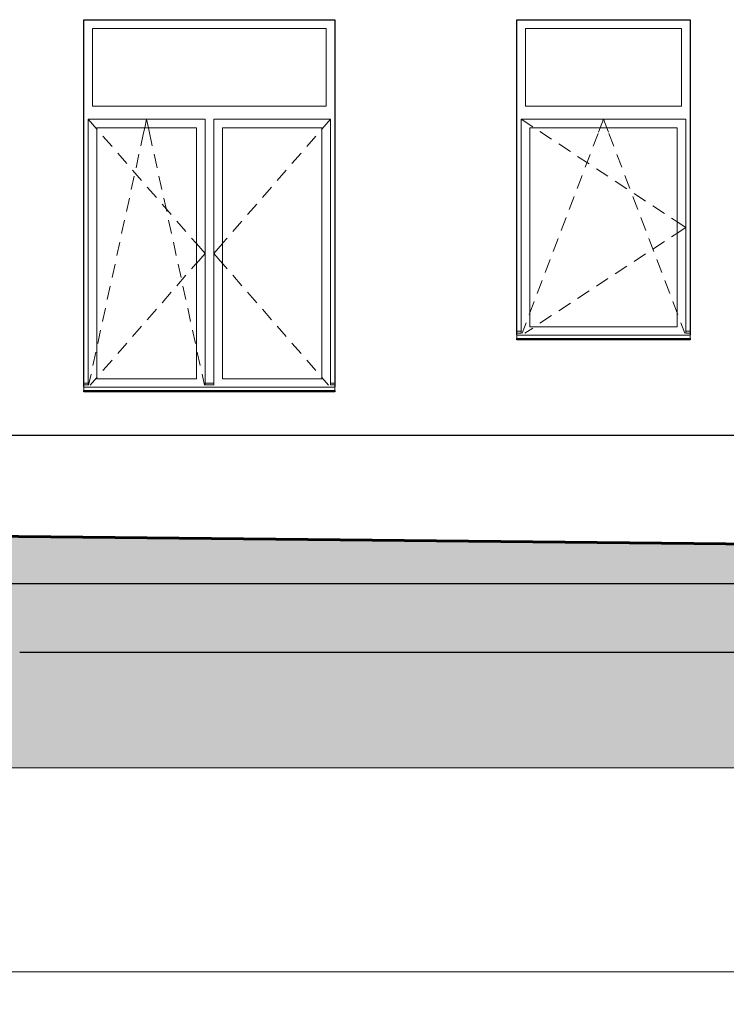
# Model space of a CAD drawing. Header units: millimetres. Extents: x -28821 to 130709, y -7627 to 10914.
# Tile 31 of 111: x 30351 to 34431, y -6665 to -977. Entities that reach past the tile are written whole.
import ezdxf

# ---------------------------------------------------------------- set-up
doc = ezdxf.new("R2010")
doc.units = ezdxf.units.MM
doc.header["$MEASUREMENT"] = 0
for name, color, linetype, lineweight in [('1 Молдинги_Ном._пера__41', 7, 'Continuous', 60), ('1_Цоколь_Ном._пера__21', 7, 'Continuous', 30), ('2D - Общий_Ном._пера__2', 8, 'Continuous', 15), ('2D - Общий_Ном._пера__74', 255, 'Continuous', 0), ('Конструктив - Стены Внутренние несущие_Ном._пера__21', 7, 'Continuous', 30), ('Окна Archicad_Ном._пера__1', 7, 'Continuous', 15), ('Окна Archicad_Ном._пера__21', 7, 'Continuous', 30), ('Размер - Общий_Ном._пера__1', 7, 'Continuous', 15)]:
    doc.layers.add(name, color=color, linetype=linetype, lineweight=lineweight)
for name, color, linetype in [('1_Цоколь', 7, 'Continuous'), ('Конструктив - Стены Внутренние несущие', 7, 'Continuous'), ('Окна Archicad', 7, 'Continuous'), ('Размер - Общий', 7, 'Continuous')]:
    doc.layers.add(name, color=color, linetype=linetype)
doc.styles.add('СГЕНЕРИР_СТИЛЬ_2', font='arial.ttf')
doc.dimstyles.new('СГЕНЕРИР_СТИЛЬ__1', dxfattribs={"dimtxt": 200, "dimasz": 190, "dimexe": 0.18, "dimexo": 0.0625, "dimgap": 0, "dimtad": 1, "dimtih": 1, "dimtoh": 1, "dimdec": 0, "dimzin": 0, "dimdsep": 46, "dimtxsty": 'СГЕНЕРИР_СТИЛЬ_2', "dimblk": 'ARROWHEAD_6', "dimblk1": 'ARROWHEAD_6', "dimblk2": 'ARROWHEAD_6', "dimcen": 0.09, "dimclrd": 7, "dimclre": 7, "dimclrt": 7, "dimazin": 0, "dimtfac": 1, "dimtdec": 4, "dimtmove": 0, "dimatfit": 3, "dimfxl": 1, "dimtolj": 1, "dimtzin": 0, "dimarcsym": 0})

# ---------------------------------------------------------------- blocks, each defined once
blk = doc.blocks.new('Элемент Разреза_83_2', base_point=(35395.8, -3677.2))
at = {"layer": 'Окна Archicad_Ном._пера__1', "color": 7, "linetype": 'Continuous', "lineweight": 15}
for p, q in [((30771.5, -1477.2), (30771.5, -1027.2)), ((30771.5, -1027.2), (32121.5, -1027.2)), ((32121.5, -1027.2), (32121.5, -1477.2)), ((32121.5, -1477.2), (30771.5, -1477.2)), ((30746.5, -1552.2), (30746.5, -1602.2)), ((31421.5, -1552.2), (30746.5, -1552.2)), ((30746.5, -1552.2), (30796.5, -1609.6)), ((31073.1, -1602.2), (31084, -1552.2)), ((31094.9, -1602.2), (31084, -1552.2)), ((31421.5, -1602.2), (31421.5, -1552.2)), ((31471.5, -1552.2), (31471.5, -1602.2)), ((32146.5, -1552.2), (31471.5, -1552.2)), ((32146.5, -1552.2), (32096.5, -1609.6)), ((32146.5, -1602.2), (32146.5, -1552.2)), ((30746.5, -1602.2), (30746.5, -3052.2)), ((30796.5, -3052.2), (30796.5, -1602.2)), ((30796.5, -1602.2), (31371.5, -1602.2)), ((30796.5, -1609.6), (30799, -1612.5)), ((31050.7, -1704.9), (31067, -1630.4)), ((31067, -1630.4), (31073.1, -1602.2)), ((31101, -1630.4), (31094.9, -1602.2)), ((31117.2, -1704.9), (31101, -1630.4)), ((31371.5, -1602.2), (31371.5, -3052.2)), ((31421.5, -3052.2), (31421.5, -1602.2)), ((31471.5, -1602.2), (31471.5, -3052.2)), ((31521.5, -3052.2), (31521.5, -1602.2)), ((31521.5, -1602.2), (32096.5, -1602.2)), ((32096.5, -1609.6), (32093.9, -1612.5)), ((32096.5, -1602.2), (32096.5, -3052.2)), ((32146.5, -3052.2), (32146.5, -1602.2)), ((30831.9, -1650.2), (30884.4, -1710.6)), ((32061.1, -1650.2), (32008.6, -1710.6)), ((30917.2, -1748.3), (30969.8, -1808.6)), ((31023.1, -1832), (31040.1, -1753.8)), ((31144.9, -1832), (31127.9, -1753.8)), ((31975.7, -1748.3), (31923.2, -1808.6)), ((31002.6, -1846.3), (31055.2, -1906.6)), ((31890.3, -1846.3), (31837.8, -1906.6)), ((30995.4, -1959), (31012.4, -1880.8)), ((31172.6, -1959), (31155.5, -1880.8)), ((31088, -1944.3), (31140.5, -2004.6)), ((31805, -1944.3), (31752.4, -2004.6)), ((30967.7, -2086), (30984.8, -2007.8)), ((31173.4, -2042.3), (31225.9, -2102.7)), ((31200.2, -2086), (31183.2, -2007.8)), ((31719.6, -2042.3), (31667, -2102.7)), ((30940.1, -2213), (30957.1, -2134.9)), ((31227.9, -2213), (31210.9, -2134.9)), ((31258.8, -2140.4), (31311.3, -2200.7)), ((31634.2, -2140.4), (31581.6, -2200.7)), ((30912.4, -2340.1), (30929.5, -2261.9)), ((31255.5, -2340.1), (31238.5, -2261.9)), ((31344.2, -2238.4), (31368.9, -2266.9)), ((31368.9, -2266.9), (31371.5, -2269.8)), ((31371.5, -2269.8), (31421.5, -2327.2)), ((31521.5, -2269.8), (31471.5, -2327.2)), ((31524, -2266.9), (31521.5, -2269.8)), ((31548.8, -2238.4), (31524, -2266.9)), ((31371.5, -2384.6), (31421.5, -2327.2)), ((31521.5, -2384.6), (31471.5, -2327.2)), ((31344.2, -2416), (31368.9, -2387.5)), ((31368.9, -2387.5), (31371.5, -2384.6)), ((31524, -2387.5), (31521.5, -2384.6)), ((31548.8, -2416), (31524, -2387.5)), ((30884.8, -2467.1), (30901.8, -2388.9)), ((31283.2, -2467.1), (31266.2, -2388.9)), ((31258.8, -2514), (31311.3, -2453.7)), ((31634.2, -2514), (31581.6, -2453.7)), ((30857.1, -2594.1), (30874.1, -2515.9)), ((31173.4, -2612), (31225.9, -2551.7)), ((31310.8, -2594.1), (31293.8, -2515.9)), ((31719.6, -2612), (31667, -2551.7)), ((30829.5, -2721.1), (30846.5, -2643)), ((31088, -2710.1), (31140.5, -2649.7)), ((31338.5, -2721.1), (31321.5, -2643)), ((31805, -2710.1), (31752.4, -2649.7)), ((30801.8, -2848.1), (30818.8, -2770)), ((31002.6, -2808.1), (31055.2, -2747.8)), ((31366.2, -2848.1), (31349.1, -2770)), ((31890.3, -2808.1), (31837.8, -2747.8)), ((30774.1, -2975.2), (30791.2, -2897)), ((30917.2, -2906.1), (30969.8, -2845.8)), ((31393.8, -2975.2), (31376.8, -2897)), ((31975.7, -2906.1), (31923.2, -2845.8)), ((30831.9, -3004.2), (30884.4, -2943.8)), ((32061.1, -3004.2), (32008.6, -2943.8)), ((30746.5, -3052.2), (30746.5, -3088.7)), ((30749.4, -3088.7), (30763.5, -3024)), ((30758.2, -3088.7), (30796.5, -3044.8)), ((30796.5, -3044.8), (30799, -3041.9)), ((31371.5, -3052.2), (30796.5, -3052.2)), ((31418.5, -3088.7), (31404.5, -3024)), ((31421.5, -3088.7), (31421.5, -3052.2)), ((31471.5, -3052.2), (31471.5, -3088.7)), ((32096.5, -3052.2), (31521.5, -3052.2)), ((32096.5, -3044.8), (32093.9, -3041.9)), ((32134.7, -3088.7), (32096.5, -3044.8)), ((32146.5, -3088.7), (32146.5, -3052.2)), ((30721.5, -3077.2), (30746.5, -3077.2)), ((30721.5, -3087.2), (30746.5, -3087.2)), ((30721.5, -3097.2), (30721.5, -3099.1)), ((30721.5, -3099.1), (30721.5, -3119.1)), ((30721.5, -3099.1), (32171.5, -3099.1)), ((30721.5, -3119.1), (32171.5, -3119.1)), ((31421.5, -3077.2), (31471.5, -3077.2)), ((31421.5, -3087.2), (31471.5, -3087.2)), ((32146.5, -3077.2), (32171.5, -3077.2)), ((32146.5, -3087.2), (32171.5, -3087.2)), ((32171.5, -3097.2), (32171.5, -3099.1)), ((32171.5, -3099.1), (32171.5, -3119.1))]:
    blk.add_line(p, q, dxfattribs=at)
at = {"layer": 'Окна Archicad_Ном._пера__21', "color": 7, "linetype": 'Continuous', "lineweight": 30}
for p, q in [((30721.5, -3097.2), (30721.5, -977.2)), ((30721.5, -977.2), (32171.5, -977.2)), ((32171.5, -977.2), (32171.5, -3097.2)), ((30721.5, -3127.2), (30721.5, -3119.1)), ((32171.5, -3127.2), (30721.5, -3127.2)), ((32171.5, -3119.1), (32171.5, -3127.2))]:
    blk.add_line(p, q, dxfattribs=at)
blk = doc.blocks.new('Элемент Разреза_89_2', base_point=(35395.8, -3677.2))
at = {"layer": 'Окна Archicad_Ном._пера__1', "color": 7, "linetype": 'Continuous', "lineweight": 15}
for p, q in [((33271.5, -1477.2), (33271.5, -1027.2)), ((33271.5, -1027.2), (34171.5, -1027.2)), ((34171.5, -1027.2), (34171.5, -1477.2)), ((34171.5, -1477.2), (33271.5, -1477.2)), ((33246.5, -1552.2), (33246.5, -1602.2)), ((34196.5, -1552.2), (33246.5, -1552.2)), ((33246.5, -1552.2), (33313.3, -1596.2)), ((33702.5, -1602.2), (33721.5, -1552.2)), ((33740.5, -1602.2), (33721.5, -1552.2)), ((34196.5, -1602.2), (34196.5, -1552.2)), ((33246.5, -1602.2), (33246.5, -2752.2)), ((33296.5, -2752.2), (33296.5, -1602.2)), ((33296.5, -1602.2), (34146.5, -1602.2)), ((33355.1, -1623.6), (33421.9, -1667.6)), ((33662.1, -1708.5), (33690.5, -1633.7)), ((33693.1, -1627), (33702.5, -1602.2)), ((33749.9, -1627), (33740.5, -1602.2)), ((33780.9, -1708.5), (33752.5, -1633.7)), ((34146.5, -1602.2), (34146.5, -2752.2)), ((34196.5, -2752.2), (34196.5, -1602.2)), ((33463.7, -1695.1), (33530.5, -1739.1)), ((33615.9, -1830), (33644.3, -1755.2)), ((33827.1, -1830), (33798.6, -1755.2)), ((33572.3, -1766.5), (33639.1, -1810.5)), ((33569.7, -1951.5), (33598.1, -1876.8)), ((33680.9, -1838), (33747.7, -1882)), ((33873.2, -1951.5), (33844.8, -1876.8)), ((33789.5, -1909.4), (33856.3, -1953.4)), ((33898.1, -1980.9), (33964.9, -2024.9)), ((33523.6, -2073.1), (33552, -1998.3)), ((33919.4, -2073.1), (33891, -1998.3)), ((34006.7, -2052.3), (34073.5, -2096.3)), ((33477.4, -2194.6), (33505.8, -2119.8)), ((33965.6, -2194.6), (33937.2, -2119.8)), ((34115.3, -2123.8), (34129.6, -2133.2)), ((34129.6, -2133.2), (34146.5, -2144.3)), ((34146.5, -2144.3), (34196.5, -2177.2)), ((34129.6, -2221.2), (34146.5, -2210.1)), ((34146.5, -2210.1), (34196.5, -2177.2)), ((33431.2, -2316.1), (33459.6, -2241.3)), ((34011.8, -2316.1), (33983.3, -2241.3)), ((34006.7, -2302), (34073.5, -2258.1)), ((34115.3, -2230.6), (34129.6, -2221.2)), ((33898.1, -2373.5), (33964.9, -2329.5)), ((33385, -2437.6), (33413.4, -2362.8)), ((34057.9, -2437.6), (34029.5, -2362.8)), ((33789.5, -2444.9), (33856.3, -2401)), ((33338.8, -2559.2), (33367.3, -2484.4)), ((33680.9, -2516.4), (33747.7, -2472.4)), ((34104.1, -2559.2), (34075.7, -2484.4)), ((33572.3, -2587.8), (33639.1, -2543.9)), ((33296.5, -2670.6), (33321.1, -2605.9)), ((33463.7, -2659.3), (33530.5, -2615.3)), ((34146.5, -2670.6), (34121.9, -2605.9)), ((33292.7, -2680.7), (33296.5, -2670.6)), ((34150.3, -2680.7), (34146.5, -2670.6)), ((33251.6, -2788.7), (33274.9, -2727.4)), ((33355.1, -2730.7), (33421.9, -2686.8)), ((34191.4, -2788.7), (34168.1, -2727.4)), ((33221.5, -2777.2), (33246.5, -2777.2)), ((33246.5, -2752.2), (33246.5, -2788.7)), ((33267, -2788.7), (33313.3, -2758.2)), ((34146.5, -2752.2), (33296.5, -2752.2)), ((34196.5, -2788.7), (34196.5, -2752.2)), ((34196.5, -2777.2), (34221.5, -2777.2)), ((33221.5, -2787.2), (33246.5, -2787.2)), ((33221.5, -2797.2), (33221.5, -2799.1)), ((33221.5, -2799.1), (33221.5, -2819.1)), ((33221.5, -2799.1), (34221.5, -2799.1)), ((33221.5, -2819.1), (34221.5, -2819.1)), ((34196.5, -2787.2), (34221.5, -2787.2)), ((34221.5, -2797.2), (34221.5, -2799.1)), ((34221.5, -2799.1), (34221.5, -2819.1))]:
    blk.add_line(p, q, dxfattribs=at)
at = {"layer": 'Окна Archicad_Ном._пера__21', "color": 7, "linetype": 'Continuous', "lineweight": 30}
for p, q in [((33221.5, -2797.2), (33221.5, -977.2)), ((33221.5, -977.2), (34221.5, -977.2)), ((34221.5, -977.2), (34221.5, -2797.2)), ((33221.5, -2827.2), (33221.5, -2819.1)), ((34221.5, -2827.2), (33221.5, -2827.2)), ((34221.5, -2819.1), (34221.5, -2827.2))]:
    blk.add_line(p, q, dxfattribs=at)
blk = doc.blocks.new('Элемент Разреза_103_2', base_point=(35395.8, -3677.2))
at = {"layer": 'Конструктив - Стены Внутренние несущие_Ном._пера__21', "color": 7, "linetype": 'Continuous', "lineweight": 30}
blk.add_line((59821.5, -4632.2), (30351.5, -4632.2), dxfattribs=at)
blk = doc.blocks.new('Элемент Разреза_121_2', base_point=(35395.8, -3677.2))
at = {"layer": '1_Цоколь_Ном._пера__21', "color": 7, "linetype": 'Continuous', "lineweight": 30}
for p, q in [((27257, -3377.2), (36136.8, -3377.2)), ((27031.5, -4233), (45721.5, -4233))]:
    blk.add_line(p, q, dxfattribs=at)
blk = doc.blocks.new('*D203', base_point=(35395.8, -3677.2))
at = {"layer": 'Размер - Общий_Ном._пера__1', "color": 7, "linetype": 'Continuous', "lineweight": 15, "transparency": 16777216}
for p, q in [((26671.5, -6664.7), (26671.5, -6289.7)), ((59971.5, -6664.7), (59971.5, -6289.7)), ((26771.5, -6377.2), (26571.5, -6577.2)), ((59871.5, -6577.2), (60071.5, -6377.2)), ((26521.5, -6477.2), (26671.5, -6477.2)), ((26671.5, -6477.2), (59971.5, -6477.2)), ((59971.5, -6477.2), (60121.5, -6477.2))]:
    blk.add_line(p, q, dxfattribs=at)
at = {"layer": 'Размер - Общий_Ном._пера__1', "color": 7, "lineweight": 15, "transparency": 16777216, "insert": (42902, -6437.2), "char_height": 200, "attachment_point": 7, "style": 'СГЕНЕРИР_СТИЛЬ_2'}
blk.add_mtext('\\A1;33\\~300', dxfattribs=at)
blk = doc.blocks.new('ARROWHEAD_6')
at = {"color": 0, "linetype": 'Continuous', "lineweight": 0}
for p, q in [((-0.5, -0.5), (0.5, 0.5)), ((0, 0), (-1, 0))]:
    blk.add_line(p, q, dxfattribs=at)

msp = doc.modelspace()

# ---------------------------------------------------------------- hatches: boundary and pattern name
at = {"layer": '2D - Общий_Ном._пера__2', "linetype": 'Continuous', "lineweight": 15}
h = msp.add_hatch(dxfattribs=at)
h.set_pattern_fill('ГРУНТ_02_0002', color=8, style=0, pattern_type=2)
h.set_pattern_definition([(45, (35395.77, -3677.2), (-275.7716, 275.7716), []), (45, (35303.84, -3585.3), (-551.543, 551.543), []), (45, (35211.9, -3493.35), (-551.543, 551.543), []), (135, (35120, -3401.42), (91.9239, 91.9239), [390, -390])])
h.paths.add_polyline_path([(27001.5, -5298.7), (61871.5, -5298.7), (61871.5, -4277.2), (60601.5, -4277.2), (27001.5, -3927.2)])

# ---------------------------------------------------------------- linework, layer by layer
at = {"layer": '1 Молдинги_Ном._пера__41', "color": 7, "linetype": 'Continuous', "lineweight": 60}
msp.add_lwpolyline([(61871.5, -4277.2), (60601.5, -4277.2), (27001.5, -3927.2), (27001.5, -5379.7)], dxfattribs=at)
at = {"layer": '2D - Общий_Ном._пера__74', "color": 255, "linetype": 'Continuous', "lineweight": 0, "flags": 128}
msp.add_lwpolyline([(27001.5, -5298.7), (61871.5, -5298.7), (61871.5, -4277.2), (60601.5, -4277.2), (27001.5, -3927.2)], close=True, dxfattribs=at)

# ---------------------------------------------------------------- block references
at = {"layer": '1_Цоколь', "lineweight": 0}
msp.add_blockref('Элемент Разреза_121_2', (35395.8, -3677.2), dxfattribs=at)
at = {"layer": 'Конструктив - Стены Внутренние несущие', "lineweight": 0}
msp.add_blockref('Элемент Разреза_103_2', (35395.8, -3677.2), dxfattribs=at)
at = {"layer": 'Окна Archicad', "lineweight": 0}
for name in ['Элемент Разреза_83_2', 'Элемент Разреза_89_2']:
    msp.add_blockref(name, (35395.8, -3677.2), dxfattribs=at)

# ---------------------------------------------------------------- dimensions: what is measured, and where the dimension line sits
at = {"layer": 'Размер - Общий', "color": 7, "linetype": 'Continuous', "lineweight": 15}
dim = msp.add_linear_dim(base=(59971.5, -6477.2), p1=(26671.5, -6477.2), p2=(59971.5, -6477.2), dimstyle='СГЕНЕРИР_СТИЛЬ__1', dxfattribs=at)
dim.commit()
dim.dimension.update_dxf_attribs({"geometry": '*D203', "text_midpoint": (43321.2, -6337.2), "dimtype": 160})

doc.saveas('drawing.dxf')
